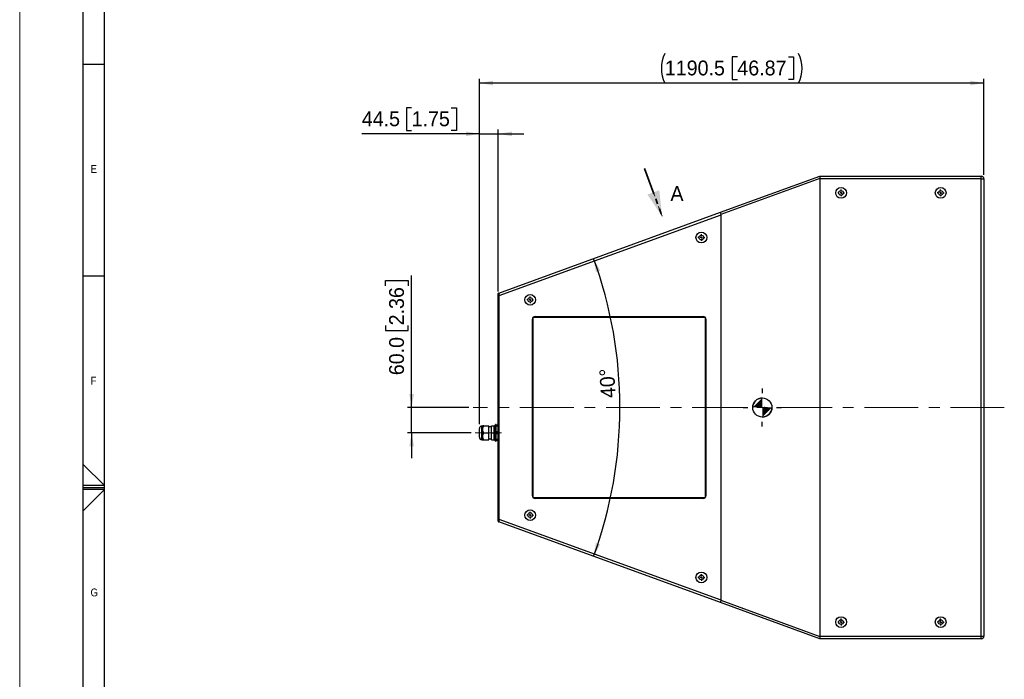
# Model space of a CAD drawing. Header units: millimetres. Extents: x 0 to 8410, y 0 to 5940.
# Tile 6 of 19: x 0 to 2323, y 2517 to 4075. Entities that reach past the tile are written whole.
import ezdxf

# ---------------------------------------------------------------- set-up
doc = ezdxf.new("R2010")
doc.units = ezdxf.units.MM
doc.header["$LTSCALE"] = 10
doc.header["$PDSIZE"] = -1
for name, pattern in [('CENTERX2', [20.32, 12.7, -2.54, 2.54, -2.54]), ('HIDDEN', [1.905, 1.27, -0.635]), ('PHANTOM', [12.7, 6.35, -1.27, 1.27, -1.27, 1.27, -1.27])]:
    doc.linetypes.add(name, pattern=pattern)
doc.layers.add('FORMAT', color=7, linetype='Continuous')
doc.layers.add('SLD-0', color=7, linetype='Continuous')
doc.styles.add('SLDTEXTSTYLE0', font='arial.ttf', dxfattribs={"width": 0.948})
doc.styles.add('SLDTEXTSTYLE1', font='GOTHIC.TTF', dxfattribs={"width": 0.913})
doc.dimstyles.new('SLDDIMSTYLE0', dxfattribs={"dimtxt": 35, "dimasz": 32, "dimexe": 0, "dimexo": 0.0625, "dimgap": 8.75, "dimtad": 1, "dimdec": 1, "dimrnd": 1e-09, "dimzin": 12, "dimdsep": 46, "dimtxsty": 'SLDTEXTSTYLE0', "dimsah": 1, "dimcen": 0.09, "dimadec": 0, "dimazin": 3, "dimtfac": 1, "dimtdec": 1, "dimtofl": 0, "dimtmove": 0, "dimatfit": 3, "dimfxl": 1, "dimfrac": 2, "dimtolj": 1, "dimtzin": 12, "dimarcsym": 0})
doc.dimstyles.new('SLDDIMSTYLE2', dxfattribs={"dimtxt": 35, "dimasz": 32, "dimexe": 0, "dimexo": 0.0625, "dimgap": 8.75, "dimtad": 1, "dimdec": 1, "dimrnd": 1e-09, "dimzin": 12, "dimdsep": 46, "dimtxsty": 'SLDTEXTSTYLE0', "dimsah": 1, "dimcen": 0.09, "dimadec": 0, "dimazin": 3, "dimtfac": 1, "dimtdec": 1, "dimtmove": 0, "dimatfit": 0, "dimfxl": 1, "dimfrac": 2, "dimtolj": 1, "dimtzin": 12, "dimarcsym": 0})
doc.dimstyles.new('SLDDIMSTYLE3', dxfattribs={"dimtxt": 35, "dimasz": 32, "dimexe": 0, "dimexo": 0.0625, "dimgap": 8.75, "dimtad": 1, "dimdec": 1, "dimrnd": 1e-09, "dimzin": 4, "dimdsep": 46, "dimtxsty": 'SLDTEXTSTYLE0', "dimsah": 1, "dimcen": 0.09, "dimadec": 0, "dimazin": 1, "dimtfac": 1, "dimtdec": 1, "dimtmove": 0, "dimatfit": 0, "dimfxl": 1, "dimfrac": 2, "dimtolj": 1, "dimtzin": 12, "dimarcsym": 0})
doc.dimstyles.new('SLDDIMSTYLE4', dxfattribs={"dimtxt": 35, "dimasz": 32, "dimexe": 0, "dimexo": 0.0625, "dimgap": 8.75, "dimtad": 1, "dimdec": 4, "dimlfac": 10, "dimzin": 12, "dimdsep": 46, "dimtxsty": 'SLDTEXTSTYLE0', "dimsah": 1, "dimcen": 0.09, "dimadec": 0, "dimazin": 3, "dimtfac": 1, "dimtdec": 0, "dimtofl": 0, "dimtmove": 0, "dimatfit": 3, "dimfxl": 1, "dimfrac": 2, "dimtolj": 1, "dimtzin": 12, "dimarcsym": 0})

# ---------------------------------------------------------------- blocks, each defined once
blk = doc.blocks.new('SW_SYMBOL_MOD_COM')
at = {"layer": 'SLD-0', "color": 0}
for p, q in [((5000, 15000), (5000, 12500)), ((-5000, 5000), (-2500, 5000)), ((12500, 5000), (15000, 5000)), ((5000, -5000), (5000, -2500))]:
    blk.add_line(p, q, dxfattribs=at)
blk.add_circle((5000, 5000), 5000, dxfattribs=at)
for start, end in [(90, 180), (270, 0)]:
    blk.add_arc((5000, 5000), 5000, start, end, dxfattribs=at)
for points in [[(5000, 5000), (0, 5000), (5000, 10000)], [(5000, 5000), (10000, 5000), (5000, 0)]]:
    blk.add_solid(points, dxfattribs=at)
blk = doc.blocks.new('_D_9')
at = {"layer": 'SLD-0', "color": 7, "transparency": 16777216}
for p, q in [((1693.5, 3986.8), (1681.5, 3986.8)), ((1681.5, 3986.8), (1681.5, 3933.1)), ((1813.9, 3986.8), (1825.9, 3986.8)), ((1825.9, 3986.8), (1825.9, 3933.1)), ((1084.9, 3119.2), (1084.9, 3935.1)), ((1681.5, 3933.1), (1693.5, 3933.1)), ((1825.9, 3933.1), (1813.9, 3933.1)), ((2275.4, 3708.7), (2275.4, 3935.1)), ((2275.4, 3925.1), (1084.9, 3925.1))]:
    blk.add_line(p, q, dxfattribs=at)
for centre, start, end in [((1592.2, 3960), 153.4349, 206.5651), ((1768.2, 3960), 333.4349, 26.5651)]:
    blk.add_arc(centre, 78, start, end, dxfattribs=at)
for points in [[(1084.9, 3925.1), (1116.9, 3919.6), (1116.9, 3930.6)], [(2275.4, 3925.1), (2243.4, 3930.6), (2243.4, 3919.6)]]:
    blk.add_solid(points, dxfattribs=at)
at = {"layer": 'SLD-0', "color": 7, "transparency": 16777216, "char_height": 35, "attachment_point": 1, "style": 'SLDTEXTSTYLE0'}
for s, insert in [('1190.5', (1522.4, 3978.2)), ('46.87', (1693.5, 3978.2))]:
    blk.add_mtext(s, dxfattribs=dict(at, insert=insert))
blk = doc.blocks.new('_D_10')
at = {"layer": 'SLD-0', "color": 7, "transparency": 16777216}
for p, q in [((924.9, 3866.8), (912.9, 3866.8)), ((912.9, 3866.8), (912.9, 3813.1)), ((1018.5, 3866.8), (1030.5, 3866.8)), ((1030.5, 3866.8), (1030.5, 3813.1)), ((912.9, 3813.1), (924.9, 3813.1)), ((1030.5, 3813.1), (1018.5, 3813.1)), ((1084.9, 3119.2), (1084.9, 3815.1)), ((1129.4, 3432.7), (1129.4, 3815.1)), ((1084.9, 3805.1), (807.3, 3805.1)), ((1084.9, 3805.1), (1129.4, 3805.1)), ((1129.4, 3805.1), (1189.4, 3805.1))]:
    blk.add_line(p, q, dxfattribs=at)
for points in [[(1084.9, 3805.1), (1052.9, 3810.6), (1052.9, 3799.6)], [(1129.4, 3805.1), (1161.4, 3799.6), (1161.4, 3810.6)]]:
    blk.add_solid(points, dxfattribs=at)
at = {"layer": 'SLD-0', "color": 7, "transparency": 16777216, "char_height": 35, "attachment_point": 1, "style": 'SLDTEXTSTYLE0'}
for s, insert in [('44.5', (807.3, 3858.2)), ('1.75', (924.9, 3858.2))]:
    blk.add_mtext(s, dxfattribs=dict(at, insert=insert))
blk = doc.blocks.new('_D_11')
at = {"layer": 'SLD-0', "color": 7, "transparency": 16777216}
for p, q in [((924.9, 3159), (924.9, 3470.5)), ((863.2, 3446.4), (863.2, 3458.5)), ((863.2, 3458.5), (916.9, 3458.5)), ((916.9, 3458.5), (916.9, 3446.4)), ((863.2, 3352.9), (863.2, 3340.8)), ((916.9, 3340.8), (916.9, 3352.9)), ((863.2, 3340.8), (916.9, 3340.8)), ((1059.7, 3159), (914.9, 3159)), ((924.9, 3099), (924.9, 3159)), ((1065.2, 3099), (914.9, 3099)), ((924.9, 3099), (924.9, 3039))]:
    blk.add_line(p, q, dxfattribs=at)
for points in [[(924.9, 3159), (930.4, 3191), (919.4, 3191)], [(924.9, 3099), (919.4, 3067), (930.4, 3067)]]:
    blk.add_solid(points, dxfattribs=at)
at = {"layer": 'SLD-0', "color": 7, "transparency": 16777216, "char_height": 35, "attachment_point": 1, "rotation": 90, "style": 'SLDTEXTSTYLE0'}
for s, insert in [('2.36', (871.8, 3352.9)), ('60.0', (871.8, 3235.2))]:
    blk.add_mtext(s, dxfattribs=dict(at, insert=insert))
blk = doc.blocks.new('_D_12')
at = {"layer": 'SLD-0', "color": 7, "transparency": 16777216}
blk.add_arc((387.9, 3159), 1028.5, 340, 20, dxfattribs=at)
for points in [[(1354.3, 3510.7), (1359.6, 3478.7), (1370, 3482.3)], [(1354.3, 2807.2), (1370, 2835.7), (1359.6, 2839.3)]]:
    blk.add_solid(points, dxfattribs=at)
at = {"layer": 'SLD-0', "color": 7, "transparency": 16777216, "insert": (1371.7, 3180.1), "char_height": 35, "attachment_point": 1, "rotation": 93.3444, "style": 'SLDTEXTSTYLE0'}
blk.add_mtext('40°', dxfattribs=at)
blk = doc.blocks.new('SW_CENTERMARKSYMBOL_8')
at = {"layer": 'SLD-0', "color": 0}
for p, q in [((-5, 0), (-8, 0)), ((0, 0), (-2.5, 0)), ((0, 5), (0, 8)), ((0, 0), (0, 2.5)), ((0, 0), (0, -2.5)), ((0, 0), (2.5, 0)), ((5, 0), (8, 0)), ((0, -5), (0, -8))]:
    blk.add_line(p, q, dxfattribs=at)
blk = doc.blocks.new('SW_CENTERMARKSYMBOL_9')
at = {"layer": 'SLD-0', "color": 0}
for p, q in [((-5, 0), (-8, 0)), ((0, 0), (-2.5, 0)), ((0, 5), (0, 8)), ((0, 0), (0, 2.5)), ((0, 0), (0, -2.5)), ((0, 0), (2.5, 0)), ((5, 0), (8, 0)), ((0, -5), (0, -8))]:
    blk.add_line(p, q, dxfattribs=at)
blk = doc.blocks.new('SW_CENTERMARKSYMBOL_10')
at = {"layer": 'SLD-0', "color": 0}
for p, q in [((-5, 0), (-8, 0)), ((0, 0), (-2.5, 0)), ((0, 5), (0, 8)), ((0, 0), (0, 2.5)), ((0, 0), (0, -2.5)), ((0, 0), (2.5, 0)), ((5, 0), (8, 0)), ((0, -5), (0, -8))]:
    blk.add_line(p, q, dxfattribs=at)
blk = doc.blocks.new('SW_CENTERMARKSYMBOL_11')
at = {"layer": 'SLD-0', "color": 0}
for p, q in [((-5, 0), (-8, 0)), ((0, 0), (-2.5, 0)), ((0, 5), (0, 8)), ((0, 0), (0, 2.5)), ((0, 0), (0, -2.5)), ((0, 0), (2.5, 0)), ((5, 0), (8, 0)), ((0, -5), (0, -8))]:
    blk.add_line(p, q, dxfattribs=at)
blk = doc.blocks.new('SW_CENTERMARKSYMBOL_12')
at = {"layer": 'SLD-0', "color": 0}
for p, q in [((-5, 0), (-8, 0)), ((0, 0), (-2.5, 0)), ((0, 5), (0, 8)), ((0, 0), (0, 2.5)), ((0, 0), (0, -2.5)), ((0, 0), (2.5, 0)), ((5, 0), (8, 0)), ((0, -5), (0, -8))]:
    blk.add_line(p, q, dxfattribs=at)
blk = doc.blocks.new('SW_CENTERMARKSYMBOL_13')
at = {"layer": 'SLD-0', "color": 0}
for p, q in [((-5, 0), (-8, 0)), ((0, 0), (-2.5, 0)), ((0, 5), (0, 8)), ((0, 0), (0, 2.5)), ((0, 0), (0, -2.5)), ((0, 0), (2.5, 0)), ((5, 0), (8, 0)), ((0, -5), (0, -8))]:
    blk.add_line(p, q, dxfattribs=at)
blk = doc.blocks.new('SW_CENTERMARKSYMBOL_14')
at = {"layer": 'SLD-0', "color": 0}
for p, q in [((-5, 0), (-8, 0)), ((0, 0), (-2.5, 0)), ((0, 5), (0, 8)), ((0, 0), (0, 2.5)), ((0, 0), (0, -2.5)), ((0, 0), (2.5, 0)), ((5, 0), (8, 0)), ((0, -5), (0, -8))]:
    blk.add_line(p, q, dxfattribs=at)
blk = doc.blocks.new('SW_CENTERMARKSYMBOL_15')
at = {"layer": 'SLD-0', "color": 0}
for p, q in [((-5, 0), (-8, 0)), ((0, 0), (-2.5, 0)), ((0, 5), (0, 8)), ((0, 0), (0, 2.5)), ((0, 0), (0, -2.5)), ((0, 0), (2.5, 0)), ((5, 0), (8, 0)), ((0, -5), (0, -8))]:
    blk.add_line(p, q, dxfattribs=at)
blk = doc.blocks.new('SW_PROJECTIONARROW_0')
at = {"color": 0, "linetype": 'HIDDEN', "lineweight": 18}
blk.add_line((1474.8, 3723.3), (1515.8, 3610.6), dxfattribs=at)
blk.add_line((1474.8, 3723.3), (1515.8, 3610.6), dxfattribs=at)
at = {"color": 0, "linetype": 'PHANTOM', "lineweight": 35}
blk.add_line((1474.8, 3723.3), (1515.8, 3610.6), dxfattribs=at)
at = {"color": 0, "linetype": 'Continuous', "lineweight": 25}
blk.add_solid([(1515.8, 3610.6), (1509.4, 3672.1), (1481.2, 3661.8)], dxfattribs=at)
blk.add_solid([(1515.8, 3610.6), (1509.4, 3672.1), (1481.2, 3661.8)], dxfattribs=at)
at = {"color": 0, "linetype": 'Continuous', "lineweight": 25, "insert": (1535.6, 3681.7), "char_height": 35, "attachment_point": 1, "style": 'SLDTEXTSTYLE0'}
blk.add_mtext('A', dxfattribs=at)
blk.add_mtext('A', dxfattribs=at)

msp = doc.modelspace()

# ---------------------------------------------------------------- linework, layer by layer
at = {"color": 7, "linetype": 'Continuous', "lineweight": 18}
msp.add_line((0.000042, 0.000099), (0.000042, 5940.000099), dxfattribs=at)
at = {"color": 7, "linetype": 'Continuous', "lineweight": 25}
for p, q in [((1654.011886, 3619.815188), (1888.276826, 3705.080645)), ((1888.22044, 3699.458199), (1654.320221, 3614.325511)), ((1888.291787, 3705.086129), (2269.083522, 3705.086129)), ((1888.291787, 3698.736089), (1888.291787, 2619.236129)), ((2269.083522, 3698.736089), (1888.291787, 3698.736089)), ((2269.083522, 3698.736089), (2269.083522, 3705.086129)), ((2269.083522, 2619.236129), (2269.083522, 3698.736089)), ((2269.083522, 3698.736089), (2275.433522, 3698.736089)), ((2275.433522, 3698.736089), (2275.433522, 2619.236129)), ((1130.420547, 3429.243522), (1654.011886, 3619.815188)), ((1654.482227, 3613.228875), (1130.933504, 3422.672706)), ((1654.482227, 3613.228875), (1654.482227, 2704.743343)), ((1129.433494, 3422.672706), (1129.433494, 3427.833991)), ((1129.433494, 2895.299511), (1129.433494, 3422.672706)), ((1129.433494, 3422.672706), (1130.933504, 3422.672706)), ((1130.933504, 3422.672706), (1130.933504, 2895.299511)), ((1211.565833, 2946.208613), (1211.565833, 3371.763604)), ((1211.788278, 3371.986108), (1617.343288, 3371.986108)), ((1216.165762, 3373.736115), (1612.965803, 3373.736115)), ((1617.565792, 3371.763604), (1617.565792, 2946.208613)), ((1209.815841, 2950.586112), (1209.815841, 3367.386105)), ((1619.315784, 3367.386105), (1619.315784, 2950.586112)), ((1092.411499, 3115.236109), (1090.911489, 3115.236109)), ((1092.611533, 3115.436109), (1092.411499, 3115.236109)), ((1092.411499, 3098.98611), (1092.411499, 3115.236109)), ((1095.156293, 3115.436109), (1107.411485, 3115.436109)), ((1107.411485, 3098.98611), (1107.411485, 3115.436109)), ((1113.411527, 3098.98611), (1113.411527, 3115.48611)), ((1113.411527, 3115.48611), (1119.761567, 3115.48611)), ((1119.761567, 3098.98611), (1119.761567, 3115.48611)), ((1124.761563, 3118.486108), (1122.761469, 3118.486108)), ((1122.761469, 3079.486111), (1122.761469, 3118.486108)), ((1124.761563, 3116.986109), (1124.761563, 3118.486108)), ((1129.433494, 3116.986109), (1124.761563, 3116.986109)), ((1129.433494, 3114.481298), (1124.761563, 3114.481298)), ((1124.761563, 3101.490917), (1124.761563, 3114.481298)), ((1084.911566, 3098.98611), (1084.911566, 3109.236108)), ((1084.911566, 3088.736112), (1084.911566, 3098.98611)), ((1092.411499, 3082.736107), (1092.411499, 3098.98611)), ((1095.156293, 3098.98611), (1107.411485, 3098.98611)), ((1113.411527, 3113.236109), (1107.411485, 3113.236109)), ((1107.411485, 3082.536111), (1107.411485, 3098.98611)), ((1113.411527, 3098.98611), (1119.761567, 3098.98611)), ((1113.411527, 3082.48611), (1113.411527, 3098.98611)), ((1119.761567, 3082.48611), (1119.761567, 3098.98611)), ((1129.433494, 3101.490917), (1124.761563, 3101.490917)), ((1129.433494, 3096.481296), (1124.761563, 3096.481296)), ((1124.761563, 3083.490918), (1124.761563, 3096.481296)), ((1090.911489, 3082.736107), (1092.411499, 3082.736107)), ((1092.411499, 3082.736107), (1092.611533, 3082.536111)), ((1095.156293, 3082.536111), (1107.411485, 3082.536111)), ((1107.411485, 3084.736111), (1113.411527, 3084.736111)), ((1113.411527, 3082.48611), (1119.761567, 3082.48611)), ((1122.761469, 3079.486111), (1124.761563, 3079.486111)), ((1129.433494, 3083.490918), (1124.761563, 3083.490918)), ((1129.433494, 3080.986107), (1124.761563, 3080.986107)), ((1124.761563, 3079.486111), (1124.761563, 3080.986107)), ((1617.343288, 2945.986109), (1211.788278, 2945.986109)), ((1612.965803, 2944.236102), (1216.165762, 2944.236102)), ((1129.433494, 2895.299511), (1130.933504, 2895.299511)), ((1129.433494, 2890.138226), (1129.433494, 2895.299511)), ((1654.011886, 2698.157029), (1130.420547, 2888.728695)), ((1130.933504, 2895.299511), (1654.482227, 2704.743343)), ((1888.276826, 2612.891572), (1654.011886, 2698.157029)), ((1654.320221, 2703.646707), (1888.22044, 2618.514018)), ((1888.291787, 2619.236129), (2269.083522, 2619.236129)), ((2269.083522, 2612.886088), (1888.291787, 2612.886088)), ((2269.083522, 2612.886088), (2269.083522, 2619.236129)), ((2269.083522, 2619.236129), (2275.433522, 2619.236129))]:
    msp.add_line(p, q, dxfattribs=at)
at = {"color": 8, "linetype": 'Continuous', "lineweight": 25}
for p, q in [((1090.911489, 3098.98611), (1090.911489, 3115.236109)), ((1090.911489, 3082.736107), (1090.911489, 3098.98611))]:
    msp.add_line(p, q, dxfattribs=at)
at = {"color": 7, "linetype": 'Continuous', "lineweight": 25, "flags": 128}
for points in [[(1888.276826, 3705.080645), (1888.288032, 3705.084758), (1888.291787, 3705.086129)], [(1130.420547, 3429.243522), (1130.430322, 3429.11725), (1130.459528, 3428.74335), (1130.506974, 3428.136127), (1130.570751, 3427.318977), (1130.648475, 3426.323252), (1130.737167, 3425.187247), (1130.833488, 3423.954623), (1130.933504, 3422.672706)], [(1130.933504, 2895.299511), (1130.833488, 2894.017594), (1130.737167, 2892.78497), (1130.648475, 2891.648965), (1130.570751, 2890.65324), (1130.506974, 2889.83609), (1130.459528, 2889.228868), (1130.430322, 2888.854968), (1130.420547, 2888.728695)], [(1888.291787, 2612.886088), (1888.288032, 2612.887459), (1888.276826, 2612.891572)]]:
    msp.add_lwpolyline(points, dxfattribs=at)
at = {"color": 7, "linetype": 'Continuous', "lineweight": 25}
for centre, radius in [((1938.291782, 3665.686109), 12.7), ((1938.291782, 3665.686109), 5.5), ((2173.291782, 3665.686109), 12.7), ((2173.291782, 3665.686109), 5.5), ((1608.634156, 3560.276109), 12.7), ((1608.634156, 3560.276109), 5.5), ((1204.565802, 3413.206109), 12.7), ((1204.565802, 3413.206109), 5.5), ((1204.565802, 2904.761456), 12.7), ((1204.565802, 2904.761456), 5.5), ((1608.634156, 2757.690618), 12.7), ((1608.634156, 2757.690618), 5.5), ((1938.291782, 2652.286109), 12.7), ((1938.291782, 2652.286109), 5.5), ((2173.291782, 2652.286109), 12.7), ((2173.291782, 2652.286109), 5.5)]:
    msp.add_circle(centre, radius, dxfattribs=at)
for centre, radius, start, end in [((2269.083522, 3698.736109), 6.35, 0, 90), ((1130.933522, 3427.833979), 1.5, 110, 180), ((1216.165802, 3367.386109), 6.35, 90, 180), ((1612.965802, 3367.386109), 6.35, 0, 90), ((1090.911522, 3109.236109), 6, 90, 180), ((1121.261522, 3114.736109), 1.5, 0, 180), ((1090.911522, 3088.736109), 6, 180, 270), ((1121.261522, 3083.236109), 1.5, 180, 0), ((1216.165802, 2950.586109), 6.35, 180, 270), ((1612.965802, 2950.586109), 6.35, 270, 0), ((1130.933522, 2890.138239), 1.5, 180, 250), ((2269.083522, 2619.236109), 6.35, 270, 0)]:
    msp.add_arc(centre, radius, start, end, dxfattribs=at)
for centre, major_axis, ratio, start_param, end_param in [((1877.293259, 3698.736109), (10.998523, 0), 0.5773502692, 0, 0.1139644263), ((1656.183721, 3613.848154), (-2.171828, 5.967048), 0.2537933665, 0, 1.3989415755), ((1643.483721, 3609.225732), (10.607633, 5.646401), 0.5146877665, 6.0157804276, 6.1876351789), ((1656.183721, 2704.124063), (2.171828, 5.967048), 0.2537933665, 1.7426510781, 3.1415926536), ((1643.483721, 2708.746485), (10.607633, -5.646401), 0.5146877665, 0.0955501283, 0.2674048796), ((1877.293259, 2619.236109), (10.998523, 0), 0.5773502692, 6.1692208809, 6.2831853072)]:
    msp.add_ellipse(centre, major_axis=major_axis, ratio=ratio, start_param=start_param, end_param=end_param, dxfattribs=at)
for points, knots in [([(1888.276826, 3705.080645), (1888.186133, 3704.981417), (1888.00468, 3704.782887), (1887.826641, 3703.615157), (1887.850761, 3701.972604), (1888.026278, 3700.481963), (1888.186349, 3699.637953), (1888.22044, 3699.458199)], [0, 0, 0, 0, 0.2386211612, 0.4774167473, 0.7106968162, 0.9383854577, 1, 1, 1, 1]), ([(1095.156293, 3115.436109), (1094.824809, 3115.436109), (1093.988426, 3115.436109), (1093.040608, 3115.436109), (1092.529946, 3115.436109), (1092.640172, 3115.436109), (1092.653494, 3115.436109)], [0, 0, 0, 0, 0.2321185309, 0.5856696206, 0.9499209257, 1, 1, 1, 1]), ([(1095.156293, 3098.98611), (1094.848598, 3099.543026), (1094.231506, 3100.659937), (1093.48111, 3102.420945), (1092.914432, 3104.261852), (1092.637952, 3105.969862), (1092.591252, 3107.496246), (1092.693329, 3108.82815), (1092.938494, 3110.164207), (1093.288411, 3111.390745), (1093.697607, 3112.498647), (1094.272201, 3113.828783), (1094.802132, 3114.792225), (1095.156293, 3115.436109)], [0, 0, 0, 0, 0.1077517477, 0.2160989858, 0.3272090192, 0.4398171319, 0.5163102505, 0.5934567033, 0.6725376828, 0.7522046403, 0.8137950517, 0.8755562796, 1, 1, 1, 1]), ([(1095.156293, 3082.536111), (1094.560167, 3083.662535), (1093.347529, 3085.953902), (1092.553897, 3089.321475), (1092.623019, 3092.403597), (1093.215745, 3094.856593), (1094.099251, 3097.059505), (1094.802873, 3098.341953), (1095.156293, 3098.98611)], [0, 0, 0, 0, 0.2161332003, 0.4396573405, 0.5932725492, 0.7520218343, 0.8754438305, 1, 1, 1, 1]), ([(1092.655163, 3082.536111), (1092.641223, 3082.536111), (1092.5291, 3082.536111), (1093.033227, 3082.536111), (1093.971468, 3082.536111), (1094.824759, 3082.536111), (1095.156293, 3082.536111)], [0, 0, 0, 0, 0.0500510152, 0.4025767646, 0.767879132, 1, 1, 1, 1]), ([(1888.22044, 2618.514018), (1888.107745, 2617.844808), (1887.882302, 2616.506075), (1887.81736, 2614.776861), (1887.928855, 2613.520222), (1888.133878, 2612.983931), (1888.246668, 2612.911058), (1888.276826, 2612.891572)], [0, 0, 0, 0, 0.2289575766, 0.4580222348, 0.6851899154, 0.9158226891, 1, 1, 1, 1])]:
    msp.add_open_spline(points, degree=3, knots=knots, dxfattribs=at)
at = {"layer": 'FORMAT'}
for p, q in [((150.000042, 50.000099), (150.000042, 5890.000099)), ((200.000042, 100.000099), (200.000042, 5840.000099)), ((150.000042, 3970.000099), (200.000042, 3970.000099)), ((150.000042, 3470.000099), (200.000042, 3470.000099)), ((150.000042, 3024.671315), (200.000042, 2975.000099)), ((200.000042, 2975.000099), (150.000042, 2975.000099)), ((150.000042, 2970.000099), (200.000042, 2970.000099)), ((200.000042, 2965.000099), (150.000042, 2965.000099)), ((150.000042, 2914.853543), (200.000042, 2965.000099))]:
    msp.add_line(p, q, dxfattribs=at)
at = {"layer": 'SLD-0', "color": 7, "linetype": 'CENTERX2', "lineweight": 18}
for p, q in [((2323.481175, 3158.986109), (1069.738648, 3158.986109)), ((1075.156345, 3098.986109), (1136.889212, 3098.986109))]:
    msp.add_line(p, q, dxfattribs=at)
at = {"layer": 'SLD-0', "color": 7, "lineweight": 25}
msp.add_point((1757.433522, 3158.986109), dxfattribs=at)

# ---------------------------------------------------------------- block references
at = {"color": 7, "linetype": 'Continuous', "lineweight": 25}
msp.add_blockref('SW_PROJECTIONARROW_0', (0, 0), dxfattribs=at)
at = {"layer": 'SLD-0', "color": 7}
for name, p in [('SW_CENTERMARKSYMBOL_11', (1938.291782, 3665.686109)), ('SW_CENTERMARKSYMBOL_9', (2173.291782, 3665.686109)), ('SW_CENTERMARKSYMBOL_15', (1608.634156, 3560.276109)), ('SW_CENTERMARKSYMBOL_14', (1204.565802, 3413.206109)), ('SW_CENTERMARKSYMBOL_13', (1204.565802, 2904.761456)), ('SW_CENTERMARKSYMBOL_12', (1608.634156, 2757.690618)), ('SW_CENTERMARKSYMBOL_10', (1938.291782, 2652.286109)), ('SW_CENTERMARKSYMBOL_8', (2173.291782, 2652.286109))]:
    msp.add_blockref(name, p, dxfattribs=at)
at = {"layer": 'SLD-0', "color": 7, "xscale": 0.004511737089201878, "yscale": 0.004511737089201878, "zscale": 0.004511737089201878}
msp.add_blockref('SW_SYMBOL_MOD_COM', (1729.855289, 3136.427423), dxfattribs=at)

# ---------------------------------------------------------------- texts
at = {"layer": 'FORMAT', "char_height": 18.520833, "attachment_point": 1, "style": 'SLDTEXTSTYLE1'}
for s, insert in [('E', (167.204839, 3731.463106)), ('F', (167.204839, 3231.463106)), ('G', (167.204839, 2731.463106))]:
    msp.add_mtext(s, dxfattribs=dict(at, insert=insert))

# ---------------------------------------------------------------- dimensions: what is measured, and where the dimension line sits
at = {"layer": 'SLD-0', "color": 7}
dim = msp.add_linear_dim(base=(1084.911522, 3925.086109), p1=(2275.433522, 3698.736109), p2=(1084.911522, 3109.236109), angle=0, text='(<>)', dimstyle='SLDDIMSTYLE0', dxfattribs=at)
dim.commit()
dim.dimension.update_dxf_attribs({"geometry": '_D_9', "text_midpoint": (1680.172522, 3925.086109), "dimtype": 160})
for base, p1, p2, angle, dimstyle, picture, middle in [((1129.433522, 3805.086109), (1084.911522, 3109.236109), (1129.433522, 3422.672716), 0, 'SLDDIMSTYLE2', '_D_10', (924.911522, 3805.086109)), ((924.911522, 3158.986109), (1075.156345, 3098.986109), (1069.738648, 3158.986109), 90, 'SLDDIMSTYLE3', '_D_11', (924.911522, 3352.862534))]:
    dim = msp.add_linear_dim(base=base, p1=p1, p2=p2, angle=angle, dimstyle=dimstyle, dxfattribs=at)
    dim.commit()
    dim.dimension.update_dxf_attribs({"geometry": picture, "text_midpoint": middle, "dimtype": 160})
dim = msp.add_angular_dim_2l(base=(1416.360822, 3158.986109), line1=((1130.420491, 2888.7287), (1888.276821, 2612.891554)), line2=((1888.276821, 3705.080663), (1130.420491, 3429.243517)), dimstyle='SLDDIMSTYLE4', dxfattribs=at)
dim.commit()
dim.dimension.update_dxf_attribs({"geometry": '_D_12', "text_midpoint": (1414.609276, 3218.983973), "dimtype": 162})

doc.saveas('drawing.dxf')
